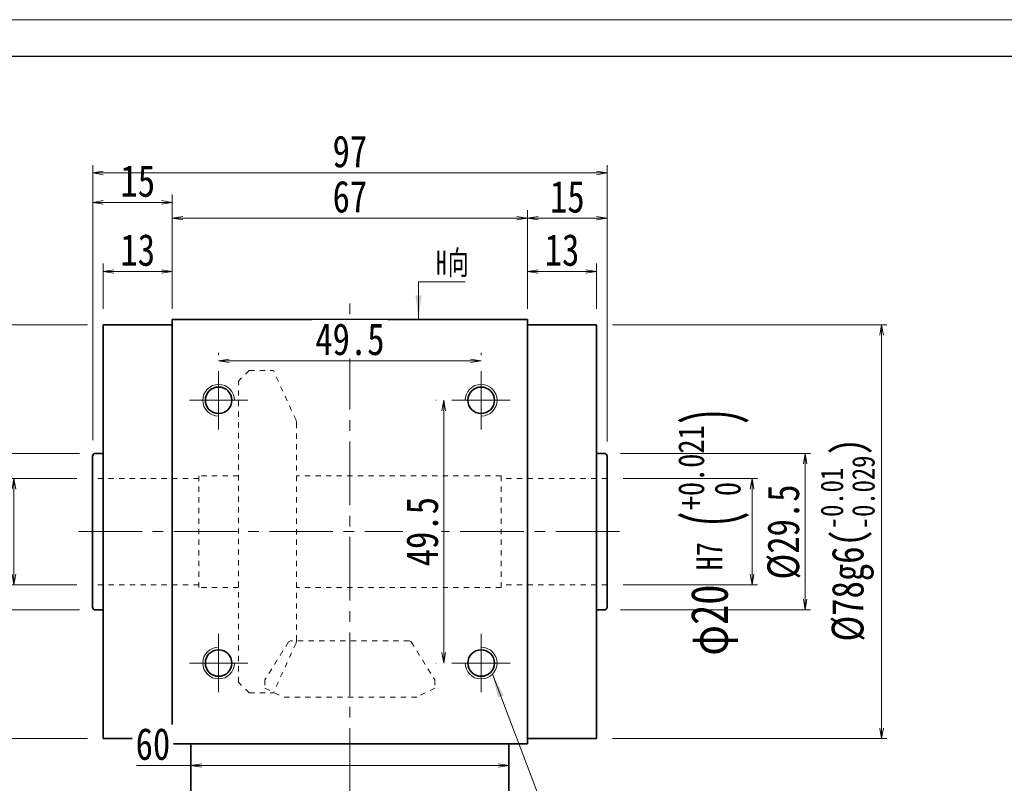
# Model space of a CAD drawing. Header units: millimetres. Extents: x -209 to 386, y -202 to 211.
# Tile 4 of 8: x -107 to 78, y 67 to 211. Entities that reach past the tile are written whole.
import ezdxf

# ---------------------------------------------------------------- set-up
doc = ezdxf.new("R2010")
doc.units = ezdxf.units.MM
doc.header["$PDSIZE"] = -5
doc.linetypes.add('点画线', pattern=[18, 12, -2, 2, -2])
doc.linetypes.add('虚线', pattern=[2, 1, -1])
doc.layers.get('0').update_dxf_attribs({"lineweight": 35})
for name, color, linetype, lineweight in [('中心线层', 1, '点画线', 18), ('图框_外框线', 7, 'Continuous', 18), ('尺寸线层', 3, 'Continuous', 18), ('粗实线层', 7, 'Continuous', 35), ('虚线层_1', 6, '虚线', 18)]:
    doc.layers.add(name, color=color, linetype=linetype, lineweight=lineweight)
doc.styles.add('宋体', font='SimSun.ttf', dxfattribs={"width": 0.8})
doc.styles.add('标准', font='txt', dxfattribs={"width": 0.667})
doc.dimstyles.new('A水平标注$0', dxfattribs={"dimtxt": 3.5, "dimasz": 2, "dimexe": 1.5, "dimexo": 3, "dimgap": 1.1, "dimtad": 1, "dimtoh": 1, "dimdec": 4, "dimdsep": 46, "dimtxsty": '宋体', "dimblk": 'OPEN', "dimcen": 3, "dimclrd": 3, "dimclre": 3, "dimclrt": 6, "dimadec": 0, "dimazin": 0, "dimtm": 1e-09, "dimtfac": 1, "dimtdec": 4, "dimtix": 1, "dimtmove": 0, "dimatfit": 3, "dimldrblk": 'OPEN', "dimfxl": 0, "dimlwd": 13, "dimlwe": 13, "dimarcsym": 0})
doc.dimstyles.new('D直径标注φ25', dxfattribs={"dimtxt": 3.5, "dimasz": 2, "dimexe": 1, "dimexo": 3, "dimtad": 1, "dimtoh": 1, "dimdec": 1, "dimdsep": 46, "dimtxsty": '宋体', "dimblk": 'OPEN', "dimcen": 3, "dimclrd": 3, "dimclre": 3, "dimclrt": 130, "dimadec": 0, "dimazin": 0, "dimtm": 1e-09, "dimtfac": 1, "dimtdec": 1, "dimtmove": 0, "dimatfit": 0, "dimldrblk": 'OPEN', "dimfxl": 0, "dimlwd": 13, "dimlwe": 13, "dimarcsym": 0})

# ---------------------------------------------------------------- blocks, each defined once
blk = doc.blocks.new('_Open')
at = {"color": 0, "linetype": 'ByBlock', "lineweight": -2}
for p, q in [((-1, 0.167), (0, 0)), ((-1, -0.167), (0, 0)), ((0, 0), (-1, 0))]:
    blk.add_line(p, q, dxfattribs=at)
blk = doc.blocks.new('*X1')
at = {"color": 3, "lineweight": 13, "transparency": 16777216}
for p, q in [((-96.19, 129.27), (-125.18, 129.27)), ((-124.18, 127.27), (-124.18, 101.77)), ((-96.19, 99.77), (-125.18, 99.77))]:
    blk.add_line(p, q, dxfattribs=at)
at = {"layer": 'Defpoints', "color": 0, "transparency": 16777216}
for p in [(-93.19, 129.27), (-124.18, 99.77), (-93.19, 99.77)]:
    blk.add_point(p, dxfattribs=at)
at = {"color": 3, "lineweight": 13, "transparency": 16777216, "xscale": 2, "yscale": 2, "zscale": 2}
for p, rotation in [((-124.18, 129.27), 90), ((-124.18, 99.77), 270)]:
    blk.add_blockref('_Open', p, dxfattribs=dict(at, rotation=rotation))
at = {"color": 130, "transparency": 16777216, "insert": (-128.18, 114.52), "char_height": 6, "attachment_point": 5, "rotation": 90, "style": '宋体'}
blk.add_mtext('%%c29.5', dxfattribs=at)
blk = doc.blocks.new('*X2')
at = {"color": 3, "lineweight": 13, "transparency": 16777216}
for p, q in [((-94.69, 153.52), (-135.99, 153.52)), ((-134.99, 151.52), (-134.99, 77.52)), ((-94.69, 75.52), (-135.99, 75.52))]:
    blk.add_line(p, q, dxfattribs=at)
at = {"layer": 'Defpoints', "color": 0, "transparency": 16777216}
for p in [(-91.69, 153.52), (-134.99, 75.52), (-91.69, 75.52)]:
    blk.add_point(p, dxfattribs=at)
at = {"color": 3, "lineweight": 13, "transparency": 16777216, "xscale": 2, "yscale": 2, "zscale": 2}
for p, rotation in [((-134.99, 153.52), 90), ((-134.99, 75.52), 270)]:
    blk.add_blockref('_Open', p, dxfattribs=dict(at, rotation=rotation))
at = {"color": 130, "transparency": 16777216, "insert": (-141.41, 114.52), "char_height": 6, "attachment_point": 5, "rotation": 90, "style": '宋体'}
blk.add_mtext('{\\A1;\\A1;%%C78g6({\\H0.707107x;\\S-0.01^ -0.029;})}', dxfattribs=at)
blk = doc.blocks.new('*X3')
at = {"layer": 'Defpoints', "color": 0, "transparency": 16777216}
for p in [(-11.69, 173.58), (-78.69, 154.52), (-11.69, 154.52)]:
    blk.add_point(p, dxfattribs=at)
at = {"layer": '尺寸线层', "color": 3, "lineweight": 13, "transparency": 16777216}
for p, q in [((-78.69, 157.52), (-78.69, 175.08)), ((-11.69, 157.52), (-11.69, 175.08)), ((-76.69, 173.58), (-13.69, 173.58))]:
    blk.add_line(p, q, dxfattribs=at)
at = {"layer": '尺寸线层', "color": 3, "lineweight": 13, "transparency": 16777216, "xscale": 2, "yscale": 2, "zscale": 2, "rotation": 180}
blk.add_blockref('_Open', (-78.69, 173.58), dxfattribs=at)
at = {"layer": '尺寸线层', "color": 3, "lineweight": 13, "transparency": 16777216, "xscale": 2, "yscale": 2, "zscale": 2}
blk.add_blockref('_Open', (-11.69, 173.58), dxfattribs=at)
at = {"layer": '尺寸线层', "color": 6, "transparency": 16777216, "insert": (-45.19, 177.61), "char_height": 6, "attachment_point": 5, "style": '宋体', "bg_fill": 3, "box_fill_scale": 1.1, "bg_fill_color": 257, "bg_fill_transparency": 0}
blk.add_mtext('67', dxfattribs=at)
blk = doc.blocks.new('*X4')
at = {"layer": 'Defpoints', "color": 0, "transparency": 16777216}
for p in [(1.31, 163.54), (-11.69, 153.52), (1.31, 153.52)]:
    blk.add_point(p, dxfattribs=at)
at = {"layer": '尺寸线层', "color": 3, "lineweight": 13, "transparency": 16777216}
for p, q in [((-11.69, 156.52), (-11.69, 165.04)), ((-9.69, 163.54), (-0.69, 163.54)), ((1.31, 156.52), (1.31, 165.04))]:
    blk.add_line(p, q, dxfattribs=at)
at = {"layer": '尺寸线层', "color": 3, "lineweight": 13, "transparency": 16777216, "xscale": 2, "yscale": 2, "zscale": 2, "rotation": 180}
blk.add_blockref('_Open', (-11.69, 163.54), dxfattribs=at)
at = {"layer": '尺寸线层', "color": 3, "lineweight": 13, "transparency": 16777216, "xscale": 2, "yscale": 2, "zscale": 2}
blk.add_blockref('_Open', (1.31, 163.54), dxfattribs=at)
at = {"layer": '尺寸线层', "color": 6, "transparency": 16777216, "insert": (-5.19, 167.57), "char_height": 6, "attachment_point": 5, "style": '宋体', "bg_fill": 3, "box_fill_scale": 1.1, "bg_fill_color": 257, "bg_fill_transparency": 0}
blk.add_mtext('13', dxfattribs=at)
blk = doc.blocks.new('*X5')
at = {"layer": 'Defpoints', "color": 0, "transparency": 16777216}
for p in [(-93.69, 176.56), (-78.69, 154.52), (-93.69, 128.77)]:
    blk.add_point(p, dxfattribs=at)
at = {"layer": '尺寸线层', "color": 3, "lineweight": 13, "transparency": 16777216}
for p, q in [((-93.69, 131.77), (-93.69, 178.06)), ((-80.69, 176.56), (-91.69, 176.56)), ((-78.69, 157.52), (-78.69, 178.06))]:
    blk.add_line(p, q, dxfattribs=at)
at = {"layer": '尺寸线层', "color": 3, "lineweight": 13, "transparency": 16777216, "xscale": 2, "yscale": 2, "zscale": 2, "rotation": 180}
blk.add_blockref('_Open', (-93.69, 176.56), dxfattribs=at)
at = {"layer": '尺寸线层', "color": 3, "lineweight": 13, "transparency": 16777216, "xscale": 2, "yscale": 2, "zscale": 2}
blk.add_blockref('_Open', (-78.69, 176.56), dxfattribs=at)
at = {"layer": '尺寸线层', "color": 6, "transparency": 16777216, "insert": (-85.19, 180.57), "char_height": 6, "attachment_point": 5, "style": '宋体', "bg_fill": 3, "box_fill_scale": 1.1, "bg_fill_color": 257, "bg_fill_transparency": 0}
blk.add_mtext('15', dxfattribs=at)
blk = doc.blocks.new('*X6')
at = {"layer": 'Defpoints', "color": 0, "transparency": 16777216}
for p in [(-91.69, 163.54), (-91.69, 153.52), (-78.69, 153.52)]:
    blk.add_point(p, dxfattribs=at)
at = {"layer": '尺寸线层', "color": 3, "lineweight": 13, "transparency": 16777216}
for p, q in [((-91.69, 156.52), (-91.69, 165.04)), ((-80.69, 163.54), (-89.69, 163.54)), ((-78.69, 156.52), (-78.69, 165.04))]:
    blk.add_line(p, q, dxfattribs=at)
at = {"layer": '尺寸线层', "color": 3, "lineweight": 13, "transparency": 16777216, "xscale": 2, "yscale": 2, "zscale": 2, "rotation": 180}
blk.add_blockref('_Open', (-91.69, 163.54), dxfattribs=at)
at = {"layer": '尺寸线层', "color": 3, "lineweight": 13, "transparency": 16777216, "xscale": 2, "yscale": 2, "zscale": 2}
blk.add_blockref('_Open', (-78.69, 163.54), dxfattribs=at)
at = {"layer": '尺寸线层', "color": 6, "transparency": 16777216, "insert": (-85.19, 167.57), "char_height": 6, "attachment_point": 5, "style": '宋体', "bg_fill": 3, "box_fill_scale": 1.1, "bg_fill_color": 257, "bg_fill_transparency": 0}
blk.add_mtext('13', dxfattribs=at)
blk = doc.blocks.new('*X7')
at = {"layer": '尺寸线层', "linetype": 'Continuous'}
blk.add_hatch(color=0, dxfattribs=at).paths.add_polyline_path([(-18.15, 36.72), (-16.02, 32.72), (-17.07, 32.32)], flags=0)
at = {"layer": '尺寸线层', "color": 0, "linetype": 'Continuous'}
blk.add_line((-18.15, 36.72), (-4.16, 0), dxfattribs=at)
at = {"layer": '尺寸线层', "color": 0}
for p, q in [((0, 10.07), (38.84, 10.07)), ((0, 0), (0, 10.07)), ((-4.16, 0), (0, 0)), ((0, 0), (38.84, 0))]:
    blk.add_line(p, q, dxfattribs=at)
at = {"layer": '尺寸线层', "color": 0, "insert": (2.25, 0.9), "char_height": 4.5, "width": 73.1847, "attachment_point": 7, "line_spacing_factor": 1.15057, "style": '标准'}
blk.add_mtext('\\T1.1;4-M6x12\\P反面，H向孔位一致', dxfattribs=at)
blk = doc.blocks.new('*X8')
at = {"layer": '尺寸线层', "linetype": 'Continuous'}
blk.add_hatch(color=0, dxfattribs=at).paths.add_polyline_path([(-1.02, -7.05), (-1.58, -2.55), (-0.46, -2.55)], flags=0)
at = {"layer": '尺寸线层', "color": 0, "linetype": 'Continuous'}
blk.add_line((-1.02, -7.05), (-1.02, 0), dxfattribs=at)
at = {"layer": '尺寸线层', "color": 0}
for p, q in [((-1.02, 0), (0, 0)), ((0, 0), (7.75, 0)), ((0, 0), (0, 0))]:
    blk.add_line(p, q, dxfattribs=at)
at = {"layer": '尺寸线层', "color": 0, "insert": (2.25, 0.9), "char_height": 4.5, "width": 10.9936, "attachment_point": 7, "line_spacing_factor": 1.15057, "style": '标准'}
blk.add_mtext('\\T1.1;H向', dxfattribs=at)
blk = doc.blocks.new('*X9')
at = {"layer": 'Defpoints', "color": 0, "transparency": 16777216}
for p in [(-20.44, 146.71), (-69.94, 144.77), (-20.44, 144.77)]:
    blk.add_point(p, dxfattribs=at)
at = {"layer": '尺寸线层', "color": 3, "lineweight": 13, "transparency": 16777216}
for p, q in [((-69.94, 147.77), (-69.94, 148.21)), ((-67.94, 146.71), (-22.44, 146.71)), ((-20.44, 147.77), (-20.44, 148.21))]:
    blk.add_line(p, q, dxfattribs=at)
at = {"layer": '尺寸线层', "color": 3, "lineweight": 13, "transparency": 16777216, "xscale": 2, "yscale": 2, "zscale": 2, "rotation": 180}
blk.add_blockref('_Open', (-69.94, 146.71), dxfattribs=at)
at = {"layer": '尺寸线层', "color": 3, "lineweight": 13, "transparency": 16777216, "xscale": 2, "yscale": 2, "zscale": 2}
blk.add_blockref('_Open', (-20.44, 146.71), dxfattribs=at)
at = {"layer": '尺寸线层', "color": 6, "transparency": 16777216, "insert": (-45.19, 150.75), "char_height": 6, "attachment_point": 5, "style": '宋体', "bg_fill": 3, "box_fill_scale": 1.1, "bg_fill_color": 257, "bg_fill_transparency": 0}
blk.add_mtext('49.5', dxfattribs=at)
blk = doc.blocks.new('*X10')
at = {"layer": 'Defpoints', "color": 0, "transparency": 16777216}
for p in [(-25.94, 139.27), (-27.49, 89.77), (-25.94, 89.77)]:
    blk.add_point(p, dxfattribs=at)
at = {"layer": '尺寸线层', "color": 3, "lineweight": 13, "transparency": 16777216}
for p, q in [((-28.94, 139.27), (-28.99, 139.27)), ((-27.49, 137.27), (-27.49, 91.77)), ((-28.94, 89.77), (-28.99, 89.77))]:
    blk.add_line(p, q, dxfattribs=at)
at = {"layer": '尺寸线层', "color": 3, "lineweight": 13, "transparency": 16777216, "xscale": 2, "yscale": 2, "zscale": 2}
for p, rotation in [((-27.49, 139.27), 89.99999999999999), ((-27.49, 89.77), 270)]:
    blk.add_blockref('_Open', p, dxfattribs=dict(at, rotation=rotation))
at = {"layer": '尺寸线层', "color": 6, "transparency": 16777216, "insert": (-31.52, 114.52), "char_height": 6, "attachment_point": 5, "rotation": 90, "style": '宋体', "bg_fill": 3, "box_fill_scale": 1.1, "bg_fill_color": 257, "bg_fill_transparency": 0}
blk.add_mtext('49.5', dxfattribs=at)
blk = doc.blocks.new('*X18')
at = {"layer": 'Defpoints', "color": 0, "transparency": 16777216}
for p in [(-75.19, 70.02), (-15.19, 70.45), (-15.19, 70.02)]:
    blk.add_point(p, dxfattribs=at)
at = {"layer": '尺寸线层', "color": 3, "lineweight": 13, "transparency": 16777216}
for p, q in [((-75.19, 73.02), (-75.19, 71.95)), ((-15.19, 73.02), (-15.19, 71.95)), ((-85.43, 70.45), (-78.13, 70.45)), ((-78.13, 70.45), (-75.19, 70.45)), ((-73.19, 70.45), (-17.19, 70.45))]:
    blk.add_line(p, q, dxfattribs=at)
at = {"layer": '尺寸线层', "color": 3, "lineweight": 13, "transparency": 16777216, "xscale": 2, "yscale": 2, "zscale": 2, "rotation": 180}
blk.add_blockref('_Open', (-75.19, 70.45), dxfattribs=at)
at = {"layer": '尺寸线层', "color": 3, "lineweight": 13, "transparency": 16777216, "xscale": 2, "yscale": 2, "zscale": 2}
blk.add_blockref('_Open', (-15.19, 70.45), dxfattribs=at)
at = {"layer": '尺寸线层', "color": 6, "transparency": 16777216, "insert": (-82.33, 74.48), "char_height": 6, "attachment_point": 5, "style": '宋体', "bg_fill": 3, "box_fill_scale": 1.1, "bg_fill_color": 257, "bg_fill_transparency": 0}
blk.add_mtext('60', dxfattribs=at)
blk = doc.blocks.new('*X19')
at = {"color": 3, "lineweight": 13, "transparency": 16777216}
for p, q in [((5.81, 129.27), (41.65, 129.27)), ((40.65, 127.27), (40.65, 101.77)), ((5.81, 99.77), (41.65, 99.77))]:
    blk.add_line(p, q, dxfattribs=at)
at = {"layer": 'Defpoints', "color": 0, "transparency": 16777216}
for p in [(2.81, 129.27), (2.81, 99.77), (40.65, 99.77)]:
    blk.add_point(p, dxfattribs=at)
at = {"color": 3, "lineweight": 13, "transparency": 16777216, "xscale": 2, "yscale": 2, "zscale": 2}
for p, rotation in [((40.65, 129.27), 90), ((40.65, 99.77), 270)]:
    blk.add_blockref('_Open', p, dxfattribs=dict(at, rotation=rotation))
at = {"color": 130, "transparency": 16777216, "insert": (36.65, 114.46), "char_height": 6, "attachment_point": 5, "rotation": 90, "style": '宋体'}
blk.add_mtext('%%c29.5', dxfattribs=at)
blk = doc.blocks.new('*X20')
at = {"layer": 'Defpoints', "color": 0, "transparency": 16777216}
for p in [(3.31, 173.58), (-11.69, 154.52), (3.31, 128.49)]:
    blk.add_point(p, dxfattribs=at)
at = {"layer": '尺寸线层', "color": 3, "lineweight": 13, "transparency": 16777216}
for p, q in [((-11.69, 157.52), (-11.69, 175.08)), ((3.31, 131.49), (3.31, 175.08)), ((-9.69, 173.58), (1.31, 173.58))]:
    blk.add_line(p, q, dxfattribs=at)
at = {"layer": '尺寸线层', "color": 3, "lineweight": 13, "transparency": 16777216, "xscale": 2, "yscale": 2, "zscale": 2, "rotation": 180}
blk.add_blockref('_Open', (-11.69, 173.58), dxfattribs=at)
at = {"layer": '尺寸线层', "color": 3, "lineweight": 13, "transparency": 16777216, "xscale": 2, "yscale": 2, "zscale": 2}
blk.add_blockref('_Open', (3.31, 173.58), dxfattribs=at)
at = {"layer": '尺寸线层', "color": 6, "transparency": 16777216, "insert": (-4.19, 177.6), "char_height": 6, "attachment_point": 5, "style": '宋体', "bg_fill": 3, "box_fill_scale": 1.1, "bg_fill_color": 257, "bg_fill_transparency": 0}
blk.add_mtext('15', dxfattribs=at)
blk = doc.blocks.new('*X21')
at = {"layer": 'Defpoints', "color": 0, "transparency": 16777216}
for p in [(-93.69, 182.1), (-93.69, 128.77), (3.31, 128.49)]:
    blk.add_point(p, dxfattribs=at)
at = {"layer": '尺寸线层', "color": 3, "lineweight": 13, "transparency": 16777216}
for p, q in [((-93.69, 131.77), (-93.69, 183.6)), ((1.31, 182.1), (-91.69, 182.1)), ((3.31, 131.49), (3.31, 183.6))]:
    blk.add_line(p, q, dxfattribs=at)
at = {"layer": '尺寸线层', "color": 3, "lineweight": 13, "transparency": 16777216, "xscale": 2, "yscale": 2, "zscale": 2, "rotation": 180}
blk.add_blockref('_Open', (-93.69, 182.1), dxfattribs=at)
at = {"layer": '尺寸线层', "color": 3, "lineweight": 13, "transparency": 16777216, "xscale": 2, "yscale": 2, "zscale": 2}
blk.add_blockref('_Open', (3.31, 182.1), dxfattribs=at)
at = {"layer": '尺寸线层', "color": 6, "transparency": 16777216, "insert": (-45.19, 186.13), "char_height": 6, "attachment_point": 5, "style": '宋体', "bg_fill": 3, "box_fill_scale": 1.1, "bg_fill_color": 257, "bg_fill_transparency": 0}
blk.add_mtext('97', dxfattribs=at)
blk = doc.blocks.new('*X22')
at = {"color": 3, "lineweight": 13, "transparency": 16777216}
for p, q in [((4.31, 153.52), (56.07, 153.52)), ((55.07, 151.52), (55.07, 77.52)), ((4.31, 75.52), (56.07, 75.52))]:
    blk.add_line(p, q, dxfattribs=at)
at = {"layer": 'Defpoints', "color": 0, "transparency": 16777216}
for p in [(1.31, 153.52), (1.31, 75.52), (55.07, 75.52)]:
    blk.add_point(p, dxfattribs=at)
at = {"color": 3, "lineweight": 13, "transparency": 16777216, "xscale": 2, "yscale": 2, "zscale": 2}
for p, rotation in [((55.07, 153.52), 90), ((55.07, 75.52), 270)]:
    blk.add_blockref('_Open', p, dxfattribs=dict(at, rotation=rotation))
at = {"color": 130, "transparency": 16777216, "insert": (48.65, 112.97), "char_height": 6, "attachment_point": 5, "rotation": 90, "style": '宋体'}
blk.add_mtext('{\\A1;\\A1;%%C78g6({\\H0.707107x;\\S-0.01^ -0.029;})}', dxfattribs=at)
blk = doc.blocks.new('*D36')
at = {"layer": 'Defpoints', "color": 0, "transparency": 16777216}
for p in [(-108.54, 124.52), (-93.69, 124.52), (-93.69, 104.52)]:
    blk.add_point(p, dxfattribs=at)
at = {"layer": '粗实线层', "color": 3, "lineweight": 13, "transparency": 16777216}
for p, q in [((-96.69, 124.52), (-109.54, 124.52)), ((-108.54, 106.52), (-108.54, 122.52)), ((-96.69, 104.52), (-109.54, 104.52))]:
    blk.add_line(p, q, dxfattribs=at)
at = {"layer": '粗实线层', "color": 3, "lineweight": 13, "transparency": 16777216, "xscale": 2, "yscale": 2, "zscale": 2}
for p, rotation in [((-108.54, 124.52), 90), ((-108.54, 104.52), 270)]:
    blk.add_blockref('_Open', p, dxfattribs=dict(at, rotation=rotation))
at = {"layer": '粗实线层', "color": 130, "transparency": 16777216, "insert": (-115.78, 114.52), "char_height": 7, "attachment_point": 5, "rotation": 90, "style": '宋体'}
blk.add_mtext('{\\A1;φ20{}{{\\H0.7x;\\C2; H7 {\\H2x;\\W0.5;(}\\S+0.021^  0;{\\H2x;\\W0.5;)}}}}', dxfattribs=at)
blk = doc.blocks.new('*D37')
at = {"layer": 'Defpoints', "color": 0, "transparency": 16777216}
for p in [(3.31, 124.52), (30.64, 124.52), (3.31, 104.52)]:
    blk.add_point(p, dxfattribs=at)
at = {"layer": '粗实线层', "color": 3, "lineweight": 13, "transparency": 16777216}
for p, q in [((6.31, 124.52), (31.64, 124.52)), ((30.64, 106.52), (30.64, 122.52)), ((6.31, 104.52), (31.64, 104.52))]:
    blk.add_line(p, q, dxfattribs=at)
at = {"layer": '粗实线层', "color": 3, "lineweight": 13, "transparency": 16777216, "xscale": 2, "yscale": 2, "zscale": 2}
for p, rotation in [((30.64, 124.52), 90), ((30.64, 104.52), 270)]:
    blk.add_blockref('_Open', p, dxfattribs=dict(at, rotation=rotation))
at = {"layer": '粗实线层', "color": 130, "transparency": 16777216, "insert": (23.4, 114.52), "char_height": 7, "attachment_point": 5, "rotation": 90, "style": '宋体'}
blk.add_mtext('{\\A1;φ20{}{{\\H0.7x;\\C2; H7 {\\H2x;\\W0.5;(}\\S+0.021^  0;{\\H2x;\\W0.5;)}}}}', dxfattribs=at)

msp = doc.modelspace()

# ---------------------------------------------------------------- linework, layer by layer
at = {"layer": '中心线层'}
for p, q in [((-45.19499, 65.52064), (-45.19499, 157.52064)), ((-69.94499, 133.77064), (-69.94499, 144.77064)), ((-20.44499, 133.77064), (-20.44499, 144.77064)), ((-75.44499, 139.27064), (-64.44499, 139.27064)), ((-14.94499, 139.27064), (-25.94499, 139.27064)), ((-96.37882, 114.52064), (5.98884, 114.52064)), ((-69.94499, 95.27064), (-69.94499, 84.27064)), ((-20.44499, 95.27064), (-20.44499, 84.27064)), ((-75.44499, 89.77064), (-64.44499, 89.77064)), ((-14.94499, 89.77064), (-25.94499, 89.77064))]:
    msp.add_line(p, q, dxfattribs=at)
at = {"layer": '粗实线层'}
for p, q in [((-78.69499, 154.52064), (-78.69499, 74.52064)), ((-78.69499, 154.52064), (-11.69499, 154.52064)), ((-11.69499, 154.52064), (-11.69499, 74.52064)), ((-78.69499, 153.52064), (-91.69499, 153.52064)), ((-91.69499, 153.52064), (-91.69499, 75.52064)), ((-11.69499, 153.52064), (1.30501, 153.52064)), ((1.30501, 153.52064), (1.30501, 75.52064)), ((-93.69499, 100.27064), (-93.69499, 128.77064)), ((-91.69499, 129.27064), (-93.19499, 129.27064)), ((1.30501, 129.27064), (2.80501, 129.27064)), ((3.30501, 100.27064), (3.30501, 128.77064)), ((-91.69499, 99.77064), (-93.19499, 99.77064)), ((1.30501, 99.77064), (2.80501, 99.77064)), ((-78.69499, 75.52064), (-91.69499, 75.52064)), ((-78.69499, 74.52064), (-11.69499, 74.52064)), ((-75.19499, 65.52064), (-75.19499, 74.52064)), ((-15.19499, 65.52064), (-15.19499, 74.52064)), ((-11.69499, 75.52064), (1.30501, 75.52064))]:
    msp.add_line(p, q, dxfattribs=at)
for centre in [(-69.94499, 139.27064), (-20.44499, 139.27064), (-69.94499, 89.77064), (-20.44499, 89.77064)]:
    msp.add_circle(centre, 2.5, dxfattribs=at)
at = {"layer": '粗实线层', "lineweight": 18}
for centre, start, end in [((-69.94499, 139.27064), 0, 270), ((-20.44499, 139.27064), 270, 180), ((-69.94499, 89.77064), 90, 0), ((-20.44499, 89.77064), 180, 90)]:
    msp.add_arc(centre, 3, start, end, dxfattribs=at)
at = {"layer": '粗实线层'}
for centre, start, end in [((-93.19499, 128.77064), 89.9999999, 180), ((2.80501, 128.77064), 0, 90.0000001), ((-93.19499, 100.27064), 180, 270.0000001), ((2.80501, 100.27064), 269.9999999, 0)]:
    msp.add_arc(centre, 0.5, start, end, dxfattribs=at)
at = {"layer": '虚线层_1', "linetype": '虚线', "lineweight": 18}
for p, q in [((-64.19499, 144.89564), (-66.19499, 142.89564)), ((-64.19499, 144.89564), (-59.61499, 144.89564)), ((-55.3484, 135.50437), (-59.61499, 144.89564)), ((-66.19499, 86.14564), (-66.19499, 142.89564)), ((-55.24499, 135.02676), (-55.3484, 135.50437)), ((-55.24499, 94.01452), (-55.24499, 135.02676)), ((-73.69499, 124.52064), (-93.69499, 124.52064)), ((-73.69499, 104.02064), (-73.69499, 125.02064)), ((-66.19499, 125.02064), (-73.69499, 125.02064)), ((-16.69499, 125.02064), (-55.24499, 125.02064)), ((-16.69499, 104.02064), (-16.69499, 125.02064)), ((3.30501, 124.52064), (-16.69499, 124.52064)), ((-73.69499, 104.52064), (-93.69499, 104.52064)), ((-66.19499, 104.02064), (-73.69499, 104.02064)), ((-16.69499, 104.02064), (-55.24499, 104.02064)), ((3.30501, 104.52064), (-16.69499, 104.52064)), ((-56.76879, 93.75798), (-61.20499, 86.57992)), ((-55.3484, 93.53691), (-59.61499, 84.14564)), ((-56.38736, 93.97064), (-56.76879, 93.75798)), ((-34.00262, 93.97064), (-56.38736, 93.97064)), ((-55.3484, 93.53691), (-55.24499, 94.01452)), ((-33.62119, 93.75798), (-34.00262, 93.97064)), ((-33.62119, 93.75798), (-29.18499, 86.57992)), ((-64.19499, 84.14564), (-66.19499, 86.14564)), ((-61.20499, 86.57992), (-61.20499, 85.02358)), ((-29.18499, 86.57992), (-29.18499, 85.02358)), ((-64.19499, 84.14564), (-59.61499, 84.14564)), ((-61.20499, 85.02358), (-57.79511, 83.32064)), ((-29.18499, 85.02358), (-32.59487, 83.32064)), ((-32.59487, 83.32064), (-57.79511, 83.32064))]:
    msp.add_line(p, q, dxfattribs=at)

# ---------------------------------------------------------------- block references
at = {"layer": '尺寸线层'}
msp.add_blockref('*X7', (-0.17467, 50.9248), dxfattribs=at)

# ---------------------------------------------------------------- dimensions: what is measured, and where the dimension line sits
for base, p1, p2, text, override, picture, middle in [((-134.98939, 75.52064), (-91.69499, 153.52064), (-91.69499, 75.52064), '{\\A1;\\A1;%%C78g6({\\H0.707107x;\\S-0.01^ -0.029;})}', {"dimtxt": 6, "dimgap": 1, "dimpost": '<>', "dimtp": -0.01, "dimtm": 0.029, "dimtdec": 3, "dimtvp": 0.1, "dimtfill": 0}, '*X2', (-141.41416, 114.52064)), ((-124.18397, 99.77064), (-93.19499, 129.27064), (-93.19499, 99.77064), '%%c<>', {"dimtxt": 6, "dimgap": 1, "dimpost": '<>', "dimtvp": 0.1, "dimtfill": 0}, '*X1', (-128.18397, 114.52064))]:
    dim = msp.add_linear_dim(base=base, p1=p1, p2=p2, angle=270, text=text, dimstyle='D直径标注φ25', override=override)
    dim.commit()
    dim.dimension.update_dxf_attribs({"geometry": picture, "text_midpoint": middle})
dim = msp.add_linear_dim(base=(40.6504, 99.77064), p1=(2.80501, 129.27064), p2=(2.80501, 99.77064), angle=270, text='%%c<>', dimstyle='D直径标注φ25', override={"dimtxt": 6, "dimgap": 1, "dimpost": '<>', "dimtvp": 0.1, "dimtfill": 0})
dim.commit()
dim.dimension.update_dxf_attribs({"geometry": '*X19', "text_midpoint": (40.6504, 114.46408), "dimtype": 160})

# ---------------------------------------------------------------- next in the draw order: dimensions: what is measured, and where the dimension line sits
dim = msp.add_linear_dim(base=(-11.69499, 173.57977), p1=(-78.69499, 154.52064), p2=(-11.69499, 154.52064), dimstyle='A水平标注$0', override={"dimtxt": 6, "dimblk": 'Open', "dimtfill": 1, "dimtfillclr": 256}, dxfattribs=at)
dim.commit()
dim.dimension.update_dxf_attribs({"geometry": '*X3', "text_midpoint": (-45.19499, 177.61273)})
dim = msp.add_linear_dim(base=(-27.48691, 89.77064), p1=(-25.94499, 139.27064), p2=(-25.94499, 89.77064), angle=270, dimstyle='A水平标注$0', override={"dimtxt": 6, "dimblk": 'Open', "dimtfill": 1, "dimtfillclr": 256}, dxfattribs=at)
dim.commit()
dim.dimension.update_dxf_attribs({"geometry": '*X10', "text_midpoint": (-31.51987, 114.52064)})
dim = msp.add_linear_dim(base=(-15.19499, 70.45096), p1=(-75.19499, 70.02064), p2=(-15.19499, 70.02064), dimstyle='A水平标注$0', override={"dimtxt": 6, "dimblk": 'Open', "dimtfill": 1, "dimtfillclr": 256}, dxfattribs=at)
dim.commit()
dim.dimension.update_dxf_attribs({"geometry": '*X18', "text_midpoint": (-82.33109, 70.45096), "dimtype": 160})

# ---------------------------------------------------------------- next in the draw order: block references
msp.add_blockref('*X8', (-31.2246, 161.57208), dxfattribs=at)

# ---------------------------------------------------------------- next in the draw order: dimensions: what is measured, and where the dimension line sits
dim = msp.add_linear_dim(base=(-93.69499, 176.55544), p1=(-78.69499, 154.52064), p2=(-93.69499, 128.77064), dimstyle='A水平标注$0', override={"dimtxt": 6, "dimblk": 'Open', "dimtfill": 1, "dimtfillclr": 256}, dxfattribs=at)
dim.commit()
dim.dimension.update_dxf_attribs({"geometry": '*X5', "text_midpoint": (-85.19499, 176.55544), "dimtype": 160})
dim = msp.add_linear_dim(base=(1.30501, 163.53708), p1=(-11.69499, 153.52064), p2=(1.30501, 153.52064), dimstyle='A水平标注$0', override={"dimtxt": 6, "dimblk": 'Open', "dimtfill": 1, "dimtfillclr": 256}, dxfattribs=at)
dim.commit()
dim.dimension.update_dxf_attribs({"geometry": '*X4', "text_midpoint": (-5.19499, 167.57004)})

# ---------------------------------------------------------------- next in the draw order: dimensions: what is measured, and where the dimension line sits
dim = msp.add_linear_dim(base=(3.30501, 173.57977), p1=(-11.69499, 154.52064), p2=(3.30501, 128.49079), angle=0, dimstyle='A水平标注$0', override={"dimtxt": 6, "dimblk": 'Open', "dimtfill": 1, "dimtfillclr": 256}, dxfattribs=at)
dim.commit()
dim.dimension.update_dxf_attribs({"geometry": '*X20', "text_midpoint": (-4.19499, 177.59597)})
for base, p1, p2, picture, middle in [((-91.69499, 163.53708), (-78.69499, 153.52064), (-91.69499, 153.52064), '*X6', (-85.19499, 167.57004)), ((-20.44499, 146.71231), (-69.94499, 144.77064), (-20.44499, 144.77064), '*X9', (-45.19499, 150.74527))]:
    dim = msp.add_linear_dim(base=base, p1=p1, p2=p2, dimstyle='A水平标注$0', override={"dimtxt": 6, "dimblk": 'Open', "dimtfill": 1, "dimtfillclr": 256}, dxfattribs=at)
    dim.commit()
    dim.dimension.update_dxf_attribs({"geometry": picture, "text_midpoint": middle})

# ---------------------------------------------------------------- next in the draw order: dimensions: what is measured, and where the dimension line sits
dim = msp.add_linear_dim(base=(-93.69499, 182.10016), p1=(3.30501, 128.49079), p2=(-93.69499, 128.77064), dimstyle='A水平标注$0', override={"dimtxt": 6, "dimblk": 'Open', "dimtfill": 1, "dimtfillclr": 256}, dxfattribs=at)
dim.commit()
dim.dimension.update_dxf_attribs({"geometry": '*X21', "text_midpoint": (-45.19499, 186.13312)})

# ---------------------------------------------------------------- next in the draw order: linework, layer by layer
at = {"layer": '图框_外框线', "color": 3}
msp.add_lwpolyline([(-205.98798, -202.09917), (378.16935, -202.09917), (378.16935, 210.98351), (-205.98798, 210.98351)], close=True, dxfattribs=at)
at = {"layer": '图框_外框线', "color": 3, "lineweight": 25}
msp.add_lwpolyline([(-171.21671, -195.14491), (371.21509, -195.14491), (371.21509, 204.02926), (-171.21671, 204.02926)], close=True, dxfattribs=at)

# ---------------------------------------------------------------- next in the draw order: dimensions: what is measured, and where the dimension line sits
dim = msp.add_linear_dim(base=(55.07062, 75.52064), p1=(1.30501, 153.52064), p2=(1.30501, 75.52064), angle=270, text='{\\A1;\\A1;%%C78g6({\\H0.707107x;\\S-0.01^ -0.029;})}', dimstyle='D直径标注φ25', override={"dimtxt": 6, "dimgap": 1, "dimpost": '<>', "dimblk": 'Open', "dimtp": -0.01, "dimtm": 0.029, "dimtdec": 3, "dimtvp": 0.1, "dimtfill": 0, "dimtfillclr": 256, "dimtzin": 8})
dim.commit()
dim.dimension.update_dxf_attribs({"geometry": '*X22', "text_midpoint": (55.07062, 112.97276), "dimtype": 160})
at = {"layer": '粗实线层'}
for base, p1, p2, picture, middle in [((-108.54041, 124.52064), (-93.69499, 104.52064), (-93.69499, 124.52064), '*D36', (-108.54041, 114.52064)), ((30.63659, 124.52064), (3.30501, 104.52064), (3.30501, 124.52064), '*D37', (30.63659, 114.52064))]:
    dim = msp.add_linear_dim(base=base, p1=p1, p2=p2, angle=90, text='{\\A1;φ<>{}{{\\H0.7x;\\C2; H7 {\\H2x;\\W0.5;(}\\S+0.021^  0;{\\H2x;\\W0.5;)}}}}', dimstyle='D直径标注φ25', override={"dimtxt": 7, "dimgap": 1, "dimpost": '<>', "dimtp": 0.021, "dimtm": 0, "dimtdec": 4, "dimtvp": 0.1, "dimtfill": 0}, dxfattribs=at)
    dim.commit()
    dim.dimension.update_dxf_attribs({"geometry": picture, "text_midpoint": middle, "dimtype": 160})

doc.saveas('drawing.dxf')
